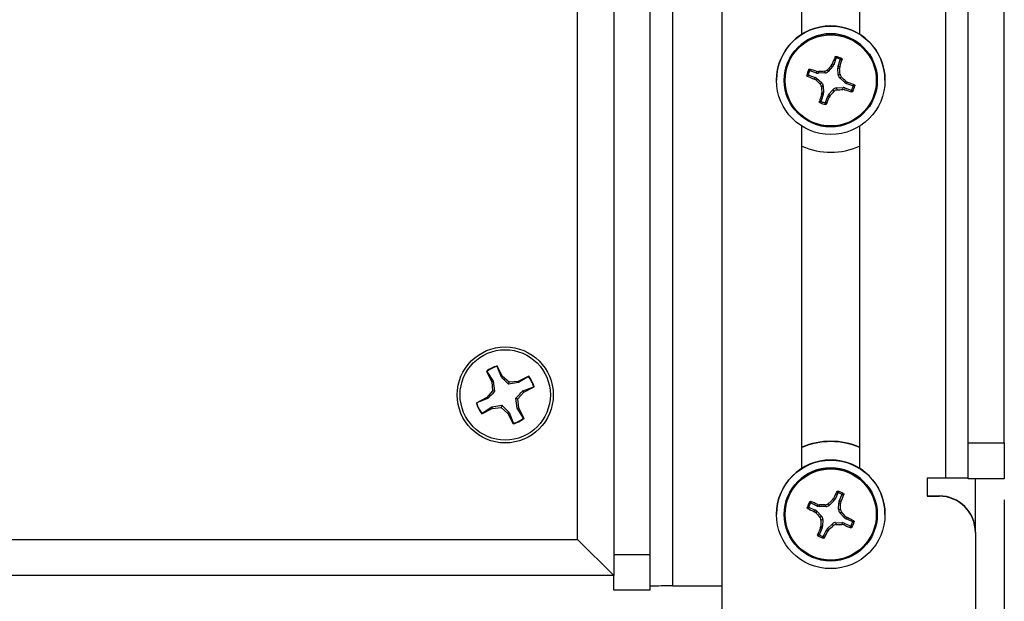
# Model space of a CAD drawing. Header units: inches. Extents: x 0.3 to 33.8, y 0.2 to 21.7.
# Tile 20 of 209: x 10.964 to 11.645, y 4.106 to 4.508. Entities that reach past the tile are written whole.
import ezdxf

# ---------------------------------------------------------------- set-up
doc = ezdxf.new("R2010")
doc.units = ezdxf.units.IN
doc.header["$MEASUREMENT"] = 0
doc.layers.add('BORDERS', color=7, linetype='Continuous')
doc.styles.add('SLDTEXTSTYLE0', font='TXT', dxfattribs={"width": 0.75})
doc.dimstyles.new('SLDDIMSTYLE0', dxfattribs={"dimtxt": 0.137795, "dimasz": 0.14, "dimexe": 0, "dimexo": 0.0625, "dimgap": 0.034449, "dimtad": 1, "dimdec": 3, "dimlfac": 5, "dimrnd": 1e-09, "dimzin": 12, "dimdsep": 46, "dimtxsty": 'SLDTEXTSTYLE0', "dimblk1": 'CLOSED', "dimblk2": 'CLOSED', "dimsah": 1, "dimcen": 0.09, "dimadec": 0, "dimazin": 3, "dimtfac": 1, "dimtdec": 3, "dimtofl": 0, "dimtmove": 0, "dimatfit": 3, "dimldrblk": 'CLOSED', "dimfxl": 0, "dimfrac": 2, "dimtolj": 1, "dimtzin": 12, "dimarcsym": 0})

# ---------------------------------------------------------------- blocks, each defined once
blk = doc.blocks.new('_Closed')
at = {"color": 0, "linetype": 'ByBlock', "lineweight": -2}
for p, q in [((-1, 0.166667), (0, 0)), ((-1, 0.166667), (-1, -0.166667)), ((0, 0), (-1, -0.166667)), ((0, 0), (-1, 0))]:
    blk.add_line(p, q, dxfattribs=at)
blk = doc.blocks.new('_D_5')
at = {"layer": 'BORDERS'}
for p, q in [((7.27959, 4.50107), (7.27959, 2.98882)), ((11.64459, 4.17608), (11.64459, 2.98882)), ((9.44465, 3.45311), (9.40267, 3.45311)), ((9.40267, 3.45311), (9.40267, 3.23436)), ((9.7501, 3.45311), (9.79208, 3.45311)), ((9.79208, 3.45311), (9.79208, 3.23436)), ((9.40267, 3.23436), (9.44465, 3.23436)), ((9.79208, 3.23436), (9.7501, 3.23436)), ((7.27959, 3.02819), (11.64459, 3.02819))]:
    blk.add_line(p, q, dxfattribs=at)
at = {"layer": 'BORDERS', "xscale": 0.14, "yscale": 0.14, "rotation": 180.0000000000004}
blk.add_blockref('_Closed', (7.27959, 3.02819, 0.53271), dxfattribs=at)
at = {"layer": 'BORDERS', "xscale": 0.14, "yscale": 0.14}
blk.add_blockref('_Closed', (11.64459, 3.02819, 0.53271), dxfattribs=at)
at = {"layer": 'BORDERS', "char_height": 0.137795, "attachment_point": 1, "style": 'SLDTEXTSTYLE0'}
for s, insert in [('554', (9.44465, 3.41198)), ('21.825', (9.31738, 3.20582))]:
    blk.add_mtext(s, dxfattribs=dict(at, insert=insert))
blk = doc.blocks.new('_D_7')
at = {"layer": 'BORDERS'}
for p, q in [((7.54959, 4.08449), (7.54959, 3.60533)), ((11.37459, 4.08449), (11.37459, 3.60533)), ((9.44465, 4.06962), (9.40267, 4.06962)), ((9.40267, 4.06962), (9.40267, 3.85087)), ((9.7501, 4.06962), (9.79208, 4.06962)), ((9.79208, 4.06962), (9.79208, 3.85087)), ((9.40267, 3.85087), (9.44465, 3.85087)), ((9.79208, 3.85087), (9.7501, 3.85087)), ((7.54959, 3.6447), (11.37459, 3.6447))]:
    blk.add_line(p, q, dxfattribs=at)
at = {"layer": 'BORDERS', "xscale": 0.14, "yscale": 0.14, "rotation": 180.0000000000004}
blk.add_blockref('_Closed', (7.54959, 3.6447, 0.53271), dxfattribs=at)
at = {"layer": 'BORDERS', "xscale": 0.14, "yscale": 0.14}
blk.add_blockref('_Closed', (11.37459, 3.6447, 0.53271), dxfattribs=at)
at = {"layer": 'BORDERS', "char_height": 0.137795, "attachment_point": 1, "style": 'SLDTEXTSTYLE0'}
for s, insert in [('486', (9.44465, 4.02849)), ('19.125', (9.31738, 3.82233))]:
    blk.add_mtext(s, dxfattribs=dict(at, insert=insert))

msp = doc.modelspace()

# ---------------------------------------------------------------- linework, layer by layer
at = {"color": 7, "linetype": 'Continuous', "lineweight": 25}
for p, q in [((11.37459, 6.22377), (11.37459, 4.12386)), ((11.34959, 4.14863), (11.34959, 6.19854)), ((11.39959, 5.93832), (11.39959, 4.1384)), ((11.60384, 5.84107), (11.60384, 4.19114)), ((11.44959, 4.08189), (11.44959, 5.81607)), ((11.61959, 4.21545), (11.61959, 5.81538)), ((11.64459, 4.21545), (11.64459, 5.81538)), ((11.50469, 4.49791), (11.50469, 5.00925)), ((11.54449, 5.00925), (11.54449, 4.49791)), ((11.41534, 4.1166), (11.41534, 4.5159)), ((11.52822, 4.48114), (11.52668, 4.47676)), ((11.52969, 4.4757), (11.53123, 4.48008)), ((11.51485, 4.47107), (11.51047, 4.47261)), ((11.51485, 4.47107), (11.51502, 4.47216)), ((11.51502, 4.47216), (11.51623, 4.47202)), ((11.51623, 4.47202), (11.51605, 4.4709)), ((11.52077, 4.47116), (11.52017, 4.4723)), ((11.52232, 4.47333), (11.52292, 4.47219)), ((11.52606, 4.47571), (11.52292, 4.47219)), ((11.525, 4.47624), (11.52564, 4.47727)), ((11.52606, 4.47571), (11.525, 4.47624)), ((11.52564, 4.47727), (11.52668, 4.47676)), ((11.52978, 4.46978), (11.52952, 4.4745)), ((11.53075, 4.47422), (11.52952, 4.4745)), ((11.52969, 4.4757), (11.53089, 4.47543)), ((11.53089, 4.47543), (11.53075, 4.47422)), ((11.48709, 4.46613), (11.48709, 4.46606)), ((11.49239, 4.46603), (11.49239, 4.466)), ((11.50941, 4.4696), (11.51379, 4.46806)), ((11.51318, 4.46692), (11.51379, 4.46806)), ((11.51421, 4.46627), (11.51318, 4.46692)), ((11.51484, 4.46744), (11.51421, 4.46627)), ((11.51484, 4.46744), (11.51836, 4.46429)), ((11.52077, 4.47116), (11.51605, 4.4709)), ((11.52978, 4.46978), (11.53103, 4.47027)), ((11.53206, 4.46813), (11.53082, 4.46764)), ((11.53433, 4.46449), (11.53082, 4.46764)), ((11.53433, 4.46449), (11.53497, 4.46545)), ((11.53497, 4.46545), (11.53599, 4.46481)), ((11.55679, 4.466), (11.55679, 4.46603)), ((11.56209, 4.46606), (11.56209, 4.46613)), ((11.51711, 4.46358), (11.51836, 4.46429)), ((11.51939, 4.46215), (11.51814, 4.46144)), ((11.51939, 4.46215), (11.51965, 4.45743)), ((11.52311, 4.45622), (11.52626, 4.45974)), ((11.52686, 4.45838), (11.52626, 4.45974)), ((11.52841, 4.46077), (11.53312, 4.46103)), ((11.52841, 4.46077), (11.52901, 4.45941)), ((11.53295, 4.4597), (11.53312, 4.46103)), ((11.53415, 4.45956), (11.53295, 4.4597)), ((11.53432, 4.46086), (11.53415, 4.45956)), ((11.53432, 4.46086), (11.5387, 4.45932)), ((11.53599, 4.46481), (11.53538, 4.46387)), ((11.53976, 4.46233), (11.53538, 4.46387)), ((11.51948, 4.45623), (11.51794, 4.45185)), ((11.51828, 4.4563), (11.51842, 4.4575)), ((11.51948, 4.45623), (11.51828, 4.4563)), ((11.51842, 4.4575), (11.51965, 4.45743)), ((11.52096, 4.45079), (11.52249, 4.45517)), ((11.52353, 4.45446), (11.52249, 4.45517)), ((11.52311, 4.45622), (11.52418, 4.45548)), ((11.52418, 4.45548), (11.52353, 4.45446)), ((11.50469, 4.19792), (11.50469, 4.43427)), ((11.54449, 4.43427), (11.54449, 4.19792)), ((11.29769, 4.26146), (11.29398, 4.26868)), ((11.29398, 4.26837), (11.29398, 4.26868)), ((11.29692, 4.26095), (11.29398, 4.26837)), ((11.28658, 4.26488), (11.29028, 4.25766)), ((11.28685, 4.26471), (11.28658, 4.26488)), ((11.28685, 4.26471), (11.29122, 4.25803)), ((11.29692, 4.26095), (11.29769, 4.26146)), ((11.30242, 4.25744), (11.29769, 4.26146)), ((11.31582, 4.26165), (11.3086, 4.25795)), ((11.31564, 4.2614), (11.30887, 4.25711)), ((11.31564, 4.2614), (11.31582, 4.26165)), ((11.29122, 4.25803), (11.29028, 4.25766)), ((11.29028, 4.25766), (11.29079, 4.25148)), ((11.29122, 4.25803), (11.29228, 4.25115)), ((11.30194, 4.25611), (11.30242, 4.25744)), ((11.30887, 4.25711), (11.30194, 4.25611)), ((11.3086, 4.25795), (11.30242, 4.25744)), ((11.30887, 4.25711), (11.3086, 4.25795)), ((11.3118, 4.25141), (11.3193, 4.25427)), ((11.3124, 4.25055), (11.31962, 4.25425)), ((11.3193, 4.25427), (11.31962, 4.25425)), ((11.29079, 4.25148), (11.28677, 4.24674)), ((11.29228, 4.25115), (11.29079, 4.25148)), ((11.30839, 4.24582), (11.3124, 4.25055)), ((11.3118, 4.25141), (11.3124, 4.25055)), ((11.28677, 4.24674), (11.27956, 4.24304)), ((11.27988, 4.24305), (11.27956, 4.24304)), ((11.28738, 4.24608), (11.27988, 4.24305)), ((11.28354, 4.23592), (11.2903, 4.24038)), ((11.28738, 4.24608), (11.28677, 4.24674)), ((11.2903, 4.24038), (11.29724, 4.24149)), ((11.2903, 4.24038), (11.29057, 4.23934)), ((11.29724, 4.24149), (11.29676, 4.23985)), ((11.3069, 4.24645), (11.30839, 4.24582)), ((11.30795, 4.23946), (11.3069, 4.24645)), ((11.30889, 4.23963), (11.30839, 4.24582)), ((11.28336, 4.23564), (11.29057, 4.23934)), ((11.28354, 4.23592), (11.28336, 4.23564)), ((11.29057, 4.23934), (11.29676, 4.23985)), ((11.29676, 4.23985), (11.30149, 4.23583)), ((11.30225, 4.23654), (11.30149, 4.23583)), ((11.30149, 4.23583), (11.30519, 4.22862)), ((11.30225, 4.23654), (11.3052, 4.22896)), ((11.30795, 4.23946), (11.30889, 4.23963)), ((11.31233, 4.23261), (11.30795, 4.23946)), ((11.31259, 4.23242), (11.30889, 4.23963)), ((11.3052, 4.22896), (11.30519, 4.22862)), ((11.31233, 4.23261), (11.31259, 4.23242)), ((11.61959, 4.21545), (11.64459, 4.21545)), ((11.61959, 4.19068), (11.61959, 4.21545)), ((11.64459, 4.21545), (11.64459, 4.19068)), ((11.60384, 4.19114), (11.59134, 4.19114)), ((11.59134, 4.19114), (11.59134, 4.17864)), ((11.64459, 4.19068), (11.61959, 4.19068)), ((11.62459, 4.15387), (11.62459, 4.19068)), ((11.52946, 4.1808), (11.52757, 4.17656)), ((11.53048, 4.17526), (11.53238, 4.1795)), ((11.51531, 4.17187), (11.51107, 4.17377)), ((11.51531, 4.17187), (11.51558, 4.17295)), ((11.51558, 4.17295), (11.51677, 4.17271)), ((11.51677, 4.17271), (11.51649, 4.1716)), ((11.52121, 4.17147), (11.52072, 4.17266)), ((11.52294, 4.17351), (11.52344, 4.17232)), ((11.52687, 4.17557), (11.52344, 4.17232)), ((11.52585, 4.17618), (11.52658, 4.17715)), ((11.52687, 4.17557), (11.52585, 4.17618)), ((11.52658, 4.17715), (11.52757, 4.17656)), ((11.53008, 4.16935), (11.53021, 4.17407)), ((11.53142, 4.17369), (11.53021, 4.17407)), ((11.53048, 4.17526), (11.53166, 4.17489)), ((11.53166, 4.17489), (11.53142, 4.17369)), ((11.59134, 4.17887), (11.59959, 4.17887)), ((11.59134, 4.17864), (11.59959, 4.17864)), ((11.59959, 4.17864), (11.59959, 4.17887)), ((11.48709, 4.16614), (11.48709, 4.16607)), ((11.49239, 4.16604), (11.49239, 4.16602)), ((11.50977, 4.17085), (11.51401, 4.16896)), ((11.51331, 4.16787), (11.51401, 4.16896)), ((11.51428, 4.16714), (11.51331, 4.16787)), ((11.515, 4.16826), (11.51428, 4.16714)), ((11.515, 4.16826), (11.51824, 4.16483)), ((11.52121, 4.17147), (11.51649, 4.1716)), ((11.53008, 4.16935), (11.53138, 4.16974)), ((11.53223, 4.16751), (11.53093, 4.16713)), ((11.53418, 4.1637), (11.53093, 4.16713)), ((11.55679, 4.16602), (11.55679, 4.16604)), ((11.56209, 4.16607), (11.56209, 4.16614)), ((11.51695, 4.16422), (11.51824, 4.16483)), ((11.51909, 4.1626), (11.5178, 4.162)), ((11.51909, 4.1626), (11.51896, 4.15788)), ((11.52231, 4.15639), (11.52574, 4.15963)), ((11.52623, 4.15823), (11.52574, 4.15963)), ((11.52796, 4.16048), (11.52846, 4.15908)), ((11.52796, 4.16048), (11.53268, 4.16035)), ((11.53241, 4.15904), (11.53268, 4.16035)), ((11.5336, 4.1588), (11.53241, 4.15904)), ((11.53387, 4.16008), (11.5336, 4.1588)), ((11.53387, 4.16008), (11.53811, 4.15819)), ((11.53418, 4.1637), (11.5349, 4.16461)), ((11.5349, 4.16461), (11.53587, 4.16388)), ((11.53587, 4.16388), (11.53517, 4.163)), ((11.53941, 4.1611), (11.53517, 4.163)), ((11.51869, 4.1567), (11.5168, 4.15246)), ((11.51751, 4.15686), (11.51775, 4.15805)), ((11.51869, 4.1567), (11.51751, 4.15686)), ((11.51775, 4.15805), (11.51896, 4.15788)), ((11.51971, 4.15116), (11.52161, 4.1554)), ((11.52259, 4.15459), (11.52161, 4.1554)), ((11.52231, 4.15639), (11.52332, 4.15556)), ((11.52332, 4.15556), (11.52259, 4.15459)), ((11.62459, 4.15387), (11.62459, 4.15364)), ((11.62459, 4.15364), (11.62459, 4.08189)), ((7.57459, 4.14863), (11.34959, 4.14863)), ((11.37459, 4.12386), (11.34959, 4.14863)), ((11.37459, 4.1384), (11.39959, 4.1384)), ((11.39959, 4.1384), (11.39959, 4.11363)), ((11.37459, 4.12386), (7.54959, 4.12386)), ((11.37459, 4.11363), (11.37459, 4.12386)), ((11.39959, 4.11363), (11.37459, 4.11363)), ((11.41534, 4.1166), (11.44959, 4.1166))]:
    msp.add_line(p, q, dxfattribs=at)
for centre, radius in [((11.52459, 4.46606), 0.0375), ((11.52459, 4.46601), 0.0322), ((11.52459, 4.46599), 0.03151), ((11.29959, 4.24863), 0.0332), ((11.29959, 4.24865), 0.0312), ((11.52459, 4.16607), 0.0375), ((11.52459, 4.16602), 0.0322), ((11.52459, 4.166), 0.03151)]:
    msp.add_circle(centre, radius, dxfattribs=at)
for centre, radius, start, end in [((11.52459, 4.46613), 0.0375, 0.00189, 179.99811), ((11.52459, 4.46603), 0.0322, 0.00178, 179.99822), ((11.83446, 4.35878), 0.33077, 158.08767, 159.00834), ((11.52459, 4.46588), 0.01699, 63.39492, 77.94539), ((11.52459, 4.46596), 0.01603, 66.50873, 74.83158), ((11.23314, 4.56972), 0.31232, 342.42744, 343.40258), ((11.52459, 4.46588), 0.01699, 153.39295, 167.94437), ((11.52459, 4.46597), 0.01603, 156.50696, 164.83035), ((11.40894, 4.14093), 0.34781, 72.24156, 73.1153), ((11.5465, 4.06762), 0.40553, 93.7235, 94.28152), ((11.81355, 4.20737), 0.3944, 137.02236, 137.59677), ((11.15815, 4.44568), 0.37369, 3.7732, 4.37965), ((11.61986, 4.7422), 0.29523, 247.78805, 248.81767), ((11.75265, 4.72085), 0.3488, 226.87512, 227.52456), ((11.26576, 4.17646), 0.39495, 47.03024, 47.60273), ((11.8844, 4.48563), 0.36705, 183.77988, 184.39559), ((11.26945, 4.69403), 0.34899, 316.87785, 317.52568), ((11.50624, 4.79953), 0.34089, 273.82894, 274.49292), ((11.62222, 4.73931), 0.29329, 252.52559, 253.55974), ((11.41271, 4.14203), 0.34552, 68.21865, 69.09625), ((11.52459, 4.46597), 0.01603, 336.50696, 344.83035), ((11.52459, 4.46588), 0.01699, 333.39295, 347.94437), ((11.82758, 4.35781), 0.3246, 162.33651, 163.26883), ((11.23758, 4.56478), 0.3065, 337.91444, 338.90189), ((11.52459, 4.46588), 0.01699, 243.39492, 257.94539), ((11.52459, 4.46597), 0.01603, 246.50873, 254.83158), ((11.52459, 4.46636), 0.05, 246.5477, 293.4523), ((11.29959, 4.24865), 0.0208, 105.63422, 128.70759), ((11.29959, 4.24866), 0.02049, 105.89503, 128.44678), ((11.29959, 4.24866), 0.02049, 15.89643, 38.44928), ((11.29959, 4.24865), 0.0208, 15.63561, 38.71009), ((11.29959, 4.24865), 0.0208, 195.63561, 218.71009), ((11.29959, 4.24866), 0.02049, 195.89643, 218.44928), ((11.29959, 4.24865), 0.0208, 285.63422, 308.70759), ((11.29959, 4.24866), 0.02049, 285.89503, 308.44678), ((11.52459, 4.16659), 0.05, 66.5477, 113.4523), ((11.52459, 4.16636), 0.05, 66.5477, 113.4523), ((11.52459, 4.16614), 0.0375, 0.00189, 179.99811), ((11.52459, 4.16604), 0.0322, 0.00179, 179.99821), ((11.60778, 3.76064), 0.43052, 88.42788, 90.52392), ((11.82653, 4.0326), 0.33296, 153.35455, 154.26906), ((11.52459, 4.16589), 0.01699, 58.64455, 73.1951), ((11.52459, 4.16598), 0.01603, 61.75838, 70.08127), ((11.24467, 4.29266), 0.31022, 337.6884, 338.67006), ((11.52459, 4.16589), 0.01699, 148.64236, 163.19372), ((11.52459, 4.16598), 0.01603, 151.75636, 160.07972), ((11.38273, 3.85231), 0.34707, 67.49551, 68.37135), ((11.51345, 3.767), 0.40572, 88.97313, 89.53096), ((11.79258, 3.88282), 0.39649, 132.27807, 132.84941), ((11.16043, 4.17604), 0.371, 359.0269, 359.63774), ((11.59959, 4.15387), 0.025, 0.0012, 90.0012), ((11.59959, 4.15364), 0.025, 0.0012, 90.0012), ((11.64281, 4.43424), 0.29618, 243.04567, 244.07223), ((11.77425, 4.40229), 0.35054, 222.13089, 222.77717), ((11.2443, 3.90042), 0.39273, 42.27352, 42.84918), ((11.88745, 4.1557), 0.3697, 179.02482, 179.63612), ((11.53394, 4.49977), 0.34074, 269.07877, 269.74296), ((11.64474, 4.43075), 0.29378, 247.77103, 248.80318), ((11.3868, 3.85357), 0.34425, 63.46044, 64.34105), ((11.52459, 4.16598), 0.01603, 331.75636, 340.07972), ((11.52459, 4.16589), 0.01699, 328.64236, 343.19372), ((11.81973, 4.03214), 0.32694, 157.57426, 158.49996), ((11.52459, 4.16598), 0.01603, 241.75838, 250.08127), ((11.24848, 4.28746), 0.30462, 333.14625, 334.13991), ((11.29033, 4.41322), 0.34738, 312.1212, 312.77209), ((11.52459, 4.1659), 0.01699, 238.64455, 253.1951), ((11.4114, 3.6861), 0.43052, 89.47608, 91.57212)]:
    msp.add_arc(centre, radius, start, end, dxfattribs=at)
for centre, major_axis, ratio, start_param, end_param in [((11.52058, 4.4743), (-0.00137, 0.00284), 0.993617, 2.748611, 3.529473), ((11.52371, 4.47781), (0.00272, -0.00159), 0.994287, 6.084727, 6.475247), ((11.53267, 4.47467), (0.00312, -0.00044), 0.994267, 2.94532, 3.33584), ((11.51275, 4.46509), (0.00161, 0.0027), 0.994327, 6.091146, 6.481666), ((11.51589, 4.47404), (0.00045, 0.00312), 0.994347, 2.94736, 3.33788), ((11.53293, 4.46997), (0.00284, 0.00136), 0.993565, 2.753692, 3.534554), ((11.51625, 4.46196), (0.00284, 0.00136), 0.993565, 5.895285, 6.676147), ((11.5286, 4.45763), (-0.00137, 0.00284), 0.993617, 5.890203, 6.671065), ((11.53329, 4.45789), (0.00045, 0.00312), 0.994347, 6.088952, 6.479472), ((11.53643, 4.46684), (0.00161, 0.0027), 0.994327, 2.949554, 3.340074), ((11.51651, 4.45727), (0.00312, -0.00044), 0.994267, 6.086913, 6.477433), ((11.52546, 4.45413), (0.00272, -0.00159), 0.994287, 2.943134, 3.333654), ((11.52128, 4.17462), (-0.00113, 0.00294), 0.993622, 2.748981, 3.529843), ((11.5247, 4.17785), (0.00257, -0.00181), 0.994293, 6.084476, 6.474996), ((11.53336, 4.17398), (0.00307, -0.00069), 0.994269, 2.944756, 3.335276), ((11.51272, 4.16609), (0.00183, 0.00256), 0.994321, 6.091391, 6.481911), ((11.51659, 4.17475), (0.0007, 0.00307), 0.994344, 2.94793, 3.33845), ((11.53323, 4.16928), (0.00294, 0.00112), 0.99356, 2.753321, 3.534184), ((11.51595, 4.16267), (0.00294, 0.00112), 0.99356, 5.894914, 6.675776), ((11.52789, 4.15734), (-0.00113, 0.00294), 0.993622, 5.890573, 6.671435), ((11.53259, 4.15721), (0.0007, 0.00307), 0.994344, 6.089523, 6.480043), ((11.53646, 4.16587), (0.00183, 0.00256), 0.994321, 2.949799, 3.340319), ((11.51582, 4.15798), (0.00307, -0.00069), 0.994269, 6.086349, 6.476869), ((11.52448, 4.15411), (0.00257, -0.00181), 0.994293, 2.942884, 3.333404)]:
    msp.add_ellipse(centre, major_axis=major_axis, ratio=ratio, start_param=start_param, end_param=end_param, dxfattribs=at)
for points, knots in [([(11.52759, 4.48222), (11.52761, 4.48226), (11.52766, 4.48236), (11.5278, 4.48246), (11.52796, 4.48252), (11.52808, 4.4825), (11.52814, 4.4825)], [0, 0, 0, 0, 0.252692, 0.505517, 0.753442, 1, 1, 1, 1]), ([(11.52822, 4.48114), (11.52812, 4.48132), (11.52791, 4.48168), (11.52769, 4.48204), (11.52759, 4.48222)], [0, 0, 0, 0, 0.494647, 1, 1, 1, 1]), ([(11.52814, 4.4825), (11.52824, 4.48232), (11.52846, 4.48198), (11.52867, 4.48162), (11.52878, 4.48143)], [0, 0, 0, 0, 0.495848, 1, 1, 1, 1]), ([(11.52878, 4.48143), (11.52873, 4.48144), (11.52863, 4.48146), (11.52847, 4.48142), (11.52834, 4.48133), (11.52826, 4.48123), (11.52823, 4.48116), (11.52822, 4.48114)], [0, 0, 0, 0, 0.22555, 0.451153, 0.675582, 0.89964, 1, 1, 1, 1]), ([(11.53098, 4.48066), (11.53118, 4.48074), (11.53159, 4.48088), (11.532, 4.48101), (11.5322, 4.48107)], [0, 0, 0, 0, 0.504152, 1, 1, 1, 1]), ([(11.53123, 4.48008), (11.53124, 4.48013), (11.53127, 4.48024), (11.53124, 4.48039), (11.53116, 4.48053), (11.53107, 4.48062), (11.531, 4.48065), (11.53098, 4.48066)], [0, 0, 0, 0, 0.22555, 0.451153, 0.675581, 0.89964, 1, 1, 1, 1]), ([(11.53245, 4.48051), (11.53225, 4.48044), (11.53184, 4.4803), (11.53143, 4.48016), (11.53123, 4.48008)], [0, 0, 0, 0, 0.505353, 1, 1, 1, 1]), ([(11.5322, 4.48107), (11.53224, 4.48105), (11.53233, 4.48099), (11.53242, 4.48086), (11.53247, 4.48071), (11.53247, 4.48059), (11.53246, 4.48052), (11.53245, 4.48051)], [0, 0, 0, 0, 0.22437, 0.448414, 0.680903, 0.925575, 1, 1, 1, 1]), ([(11.5094, 4.47349), (11.50942, 4.47354), (11.50948, 4.47362), (11.50961, 4.47372), (11.50976, 4.47377), (11.50988, 4.47377), (11.50994, 4.47375), (11.50996, 4.47374)], [0, 0, 0, 0, 0.22437, 0.448414, 0.680903, 0.925575, 1, 1, 1, 1]), ([(11.50989, 4.47235), (11.5098, 4.47255), (11.50963, 4.47293), (11.50947, 4.4733), (11.5094, 4.47349)], [0, 0, 0, 0, 0.504152, 1, 1, 1, 1]), ([(11.51047, 4.47261), (11.51042, 4.47262), (11.51032, 4.47265), (11.51016, 4.47262), (11.51002, 4.47254), (11.50993, 4.47244), (11.5099, 4.47238), (11.50989, 4.47235)], [0, 0, 0, 0, 0.22555, 0.451153, 0.675581, 0.89964, 1, 1, 1, 1]), ([(11.50996, 4.47374), (11.51004, 4.47355), (11.51021, 4.47318), (11.51038, 4.4728), (11.51047, 4.47261)], [0, 0, 0, 0, 0.505353, 1, 1, 1, 1]), ([(11.52017, 4.4723), (11.52051, 4.47235), (11.5212, 4.47247), (11.52191, 4.47292), (11.52223, 4.47325), (11.52232, 4.47333)], [0, 0, 0, 0, 0.427159, 0.854349, 1, 1, 1, 1]), ([(11.50825, 4.46888), (11.5082, 4.4689), (11.50811, 4.46896), (11.50801, 4.46909), (11.50795, 4.46926), (11.50796, 4.46937), (11.50797, 4.46943)], [0, 0, 0, 0, 0.252692, 0.505517, 0.753442, 1, 1, 1, 1]), ([(11.50797, 4.46943), (11.50816, 4.46955), (11.50853, 4.4698), (11.50892, 4.47004), (11.50912, 4.47016)], [0, 0, 0, 0, 0.495845, 1, 1, 1, 1]), ([(11.50941, 4.4696), (11.50922, 4.46948), (11.50883, 4.46924), (11.50844, 4.469), (11.50825, 4.46888)], [0, 0, 0, 0, 0.49465, 1, 1, 1, 1]), ([(11.50912, 4.47016), (11.50911, 4.47011), (11.50909, 4.47), (11.50913, 4.46985), (11.50922, 4.46971), (11.50932, 4.46963), (11.50939, 4.46961), (11.50941, 4.4696)], [0, 0, 0, 0, 0.22555, 0.451153, 0.675582, 0.89964, 1, 1, 1, 1]), ([(11.53103, 4.47027), (11.53109, 4.46993), (11.5312, 4.46924), (11.53165, 4.46853), (11.53198, 4.46821), (11.53206, 4.46813)], [0, 0, 0, 0, 0.4271588, 0.8543492, 1, 1, 1, 1]), ([(11.51814, 4.46144), (11.51809, 4.46178), (11.51797, 4.46247), (11.51752, 4.46318), (11.51719, 4.4635), (11.51711, 4.46358)], [0, 0, 0, 0, 0.427159, 0.854349, 1, 1, 1, 1]), ([(11.52901, 4.45941), (11.52866, 4.45935), (11.52797, 4.45924), (11.52727, 4.45879), (11.52694, 4.45846), (11.52686, 4.45838)], [0, 0, 0, 0, 0.427159, 0.854349, 1, 1, 1, 1]), ([(11.5387, 4.45932), (11.53876, 4.45931), (11.53886, 4.45928), (11.53902, 4.45931), (11.53916, 4.45939), (11.53924, 4.45949), (11.53928, 4.45956), (11.53929, 4.45958)], [0, 0, 0, 0, 0.22555, 0.451153, 0.675581, 0.89964, 1, 1, 1, 1]), ([(11.53922, 4.45802), (11.53913, 4.45824), (11.53897, 4.45867), (11.53879, 4.45911), (11.5387, 4.45932)], [0, 0, 0, 0, 0.505353, 1, 1, 1, 1]), ([(11.53978, 4.45827), (11.53975, 4.45823), (11.5397, 4.45814), (11.53957, 4.45805), (11.53942, 4.458), (11.5393, 4.458), (11.53923, 4.45801), (11.53922, 4.45802)], [0, 0, 0, 0, 0.22437, 0.448414, 0.680903, 0.925575, 1, 1, 1, 1]), ([(11.53929, 4.45958), (11.53937, 4.45936), (11.53954, 4.45892), (11.5397, 4.45849), (11.53978, 4.45827)], [0, 0, 0, 0, 0.504152, 1, 1, 1, 1]), ([(11.53976, 4.46233), (11.53996, 4.46242), (11.54035, 4.4626), (11.54073, 4.46279), (11.54092, 4.46288)], [0, 0, 0, 0, 0.494647, 1, 1, 1, 1]), ([(11.54006, 4.46177), (11.54007, 4.46182), (11.54008, 4.46193), (11.54004, 4.46208), (11.53996, 4.46222), (11.53985, 4.4623), (11.53978, 4.46233), (11.53976, 4.46233)], [0, 0, 0, 0, 0.22555, 0.451153, 0.675582, 0.89964, 1, 1, 1, 1]), ([(11.5412, 4.46233), (11.54102, 4.46224), (11.54064, 4.46205), (11.54025, 4.46186), (11.54006, 4.46177)], [0, 0, 0, 0, 0.495848, 1, 1, 1, 1]), ([(11.54092, 4.46288), (11.54097, 4.46286), (11.54107, 4.46281), (11.54117, 4.46267), (11.54122, 4.46251), (11.54121, 4.46239), (11.5412, 4.46233)], [0, 0, 0, 0, 0.252692, 0.505517, 0.753442, 1, 1, 1, 1]), ([(11.51672, 4.45125), (11.51693, 4.45135), (11.51733, 4.45154), (11.51774, 4.45175), (11.51794, 4.45185)], [0, 0, 0, 0, 0.505353, 1, 1, 1, 1]), ([(11.51794, 4.45185), (11.51793, 4.4518), (11.51791, 4.45169), (11.51794, 4.45154), (11.51801, 4.4514), (11.51811, 4.45131), (11.51818, 4.45128), (11.5182, 4.45127)], [0, 0, 0, 0, 0.22555, 0.451153, 0.675581, 0.89964, 1, 1, 1, 1]), ([(11.51698, 4.45069), (11.51693, 4.45072), (11.51684, 4.45077), (11.51675, 4.4509), (11.5167, 4.45105), (11.5167, 4.45117), (11.51672, 4.45124), (11.51672, 4.45125)], [0, 0, 0, 0, 0.22437, 0.448414, 0.680903, 0.925575, 1, 1, 1, 1]), ([(11.5182, 4.45127), (11.51799, 4.45117), (11.51758, 4.45097), (11.51718, 4.45078), (11.51698, 4.45069)], [0, 0, 0, 0, 0.504152, 1, 1, 1, 1]), ([(11.52039, 4.4505), (11.52045, 4.45049), (11.52055, 4.45047), (11.52071, 4.45051), (11.52084, 4.4506), (11.52092, 4.4507), (11.52095, 4.45077), (11.52096, 4.45079)], [0, 0, 0, 0, 0.2255497, 0.4511533, 0.6755815, 0.8996403, 1, 1, 1, 1]), ([(11.52104, 4.44927), (11.52093, 4.44947), (11.52071, 4.44987), (11.5205, 4.45029), (11.52039, 4.4505)], [0, 0, 0, 0, 0.495845, 1, 1, 1, 1]), ([(11.52096, 4.45079), (11.52106, 4.45058), (11.52127, 4.45016), (11.52148, 4.44975), (11.52159, 4.44954)], [0, 0, 0, 0, 0.49465, 1, 1, 1, 1]), ([(11.52159, 4.44954), (11.52156, 4.4495), (11.52151, 4.4494), (11.52138, 4.4493), (11.52121, 4.44925), (11.5211, 4.44926), (11.52104, 4.44927)], [0, 0, 0, 0, 0.252692, 0.505517, 0.753442, 1, 1, 1, 1]), ([(11.30194, 4.25611), (11.30067, 4.25731), (11.29887, 4.25901), (11.29736, 4.26051), (11.29692, 4.26095)], [0, 0, 0, 0, 0.705549, 1, 1, 1, 1]), ([(11.29228, 4.25115), (11.29106, 4.24987), (11.28935, 4.24806), (11.28783, 4.24653), (11.28738, 4.24608)], [0, 0, 0, 0, 0.705549, 1, 1, 1, 1]), ([(11.3069, 4.24645), (11.30811, 4.2477), (11.30983, 4.24949), (11.31135, 4.25098), (11.3118, 4.25141)], [0, 0, 0, 0, 0.705549, 1, 1, 1, 1]), ([(11.29724, 4.24149), (11.2985, 4.24026), (11.3003, 4.23853), (11.30181, 4.23699), (11.30225, 4.23654)], [0, 0, 0, 0, 0.705549, 1, 1, 1, 1]), ([(11.52893, 4.18192), (11.52896, 4.18197), (11.52902, 4.18206), (11.52916, 4.18215), (11.52933, 4.18219), (11.52944, 4.18217), (11.5295, 4.18216)], [0, 0, 0, 0, 0.252692, 0.505517, 0.753442, 1, 1, 1, 1]), ([(11.52946, 4.1808), (11.52938, 4.18099), (11.5292, 4.18137), (11.52902, 4.18174), (11.52893, 4.18192)], [0, 0, 0, 0, 0.494647, 1, 1, 1, 1]), ([(11.53005, 4.18105), (11.53, 4.18106), (11.52989, 4.18109), (11.52974, 4.18106), (11.5296, 4.18098), (11.52951, 4.18089), (11.52947, 4.18082), (11.52946, 4.1808)], [0, 0, 0, 0, 0.22555, 0.451153, 0.675582, 0.89964, 1, 1, 1, 1]), ([(11.5295, 4.18216), (11.52959, 4.18198), (11.52978, 4.18161), (11.52996, 4.18124), (11.53005, 4.18105)], [0, 0, 0, 0, 0.495848, 1, 1, 1, 1]), ([(11.53217, 4.1801), (11.53238, 4.18015), (11.53281, 4.18026), (11.53322, 4.18036), (11.53343, 4.1804)], [0, 0, 0, 0, 0.504152, 1, 1, 1, 1]), ([(11.53238, 4.1795), (11.53239, 4.17955), (11.53243, 4.17965), (11.53241, 4.17981), (11.53235, 4.17995), (11.53226, 4.18005), (11.53219, 4.18009), (11.53217, 4.1801)], [0, 0, 0, 0, 0.22555, 0.451153, 0.675581, 0.89964, 1, 1, 1, 1]), ([(11.53364, 4.17982), (11.53343, 4.17977), (11.53301, 4.17967), (11.53259, 4.17955), (11.53238, 4.1795)], [0, 0, 0, 0, 0.5053527, 1, 1, 1, 1]), ([(11.53343, 4.1804), (11.53347, 4.18037), (11.53356, 4.18031), (11.53364, 4.18017), (11.53367, 4.18002), (11.53366, 4.1799), (11.53364, 4.17983), (11.53364, 4.17982)], [0, 0, 0, 0, 0.22437, 0.448414, 0.680903, 0.925575, 1, 1, 1, 1]), ([(11.51008, 4.17474), (11.51011, 4.17478), (11.51017, 4.17486), (11.51031, 4.17494), (11.51046, 4.17498), (11.51058, 4.17497), (11.51064, 4.17495), (11.51066, 4.17494)], [0, 0, 0, 0, 0.22437, 0.448414, 0.680903, 0.925575, 1, 1, 1, 1]), ([(11.51047, 4.17356), (11.5104, 4.17376), (11.51026, 4.17415), (11.51014, 4.17454), (11.51008, 4.17474)], [0, 0, 0, 0, 0.504152, 1, 1, 1, 1]), ([(11.51107, 4.17377), (11.51102, 4.17378), (11.51092, 4.17382), (11.51076, 4.1738), (11.51061, 4.17374), (11.51052, 4.17365), (11.51048, 4.17358), (11.51047, 4.17356)], [0, 0, 0, 0, 0.22555, 0.451153, 0.675581, 0.89964, 1, 1, 1, 1]), ([(11.51066, 4.17494), (11.51073, 4.17474), (11.51086, 4.17436), (11.511, 4.17396), (11.51107, 4.17377)], [0, 0, 0, 0, 0.505353, 1, 1, 1, 1]), ([(11.52072, 4.17266), (11.52106, 4.17268), (11.52176, 4.17274), (11.5225, 4.17313), (11.52285, 4.17343), (11.52294, 4.17351)], [0, 0, 0, 0, 0.4271588, 0.8543492, 1, 1, 1, 1]), ([(11.50856, 4.17023), (11.50851, 4.17026), (11.50842, 4.17032), (11.50833, 4.17047), (11.50829, 4.17064), (11.50831, 4.17075), (11.50832, 4.17081)], [0, 0, 0, 0, 0.252692, 0.505517, 0.753442, 1, 1, 1, 1]), ([(11.50832, 4.17081), (11.50852, 4.17091), (11.50891, 4.17112), (11.50931, 4.17133), (11.50952, 4.17144)], [0, 0, 0, 0, 0.495848, 1, 1, 1, 1]), ([(11.50977, 4.17085), (11.50956, 4.17075), (11.50915, 4.17055), (11.50876, 4.17034), (11.50856, 4.17023)], [0, 0, 0, 0, 0.494647, 1, 1, 1, 1]), ([(11.50952, 4.17144), (11.50951, 4.17139), (11.50948, 4.17128), (11.50951, 4.17113), (11.50958, 4.17099), (11.50968, 4.1709), (11.50975, 4.17086), (11.50977, 4.17085)], [0, 0, 0, 0, 0.22555, 0.451153, 0.675582, 0.89964, 1, 1, 1, 1]), ([(11.53138, 4.16974), (11.5314, 4.16939), (11.53146, 4.16869), (11.53185, 4.16795), (11.53215, 4.1676), (11.53223, 4.16751)], [0, 0, 0, 0, 0.427159, 0.854349, 1, 1, 1, 1]), ([(11.5178, 4.162), (11.51777, 4.16234), (11.51772, 4.16304), (11.51733, 4.16378), (11.51702, 4.16413), (11.51695, 4.16422)], [0, 0, 0, 0, 0.427159, 0.854349, 1, 1, 1, 1]), ([(11.52846, 4.15908), (11.52811, 4.15905), (11.52742, 4.15899), (11.52667, 4.15861), (11.52632, 4.1583), (11.52623, 4.15823)], [0, 0, 0, 0, 0.4271588, 0.8543492, 1, 1, 1, 1]), ([(11.53941, 4.1611), (11.53961, 4.16118), (11.54002, 4.16132), (11.54042, 4.16147), (11.54062, 4.16155)], [0, 0, 0, 0, 0.49465, 1, 1, 1, 1]), ([(11.53966, 4.16052), (11.53967, 4.16057), (11.5397, 4.16067), (11.53967, 4.16083), (11.53959, 4.16097), (11.5395, 4.16106), (11.53943, 4.16109), (11.53941, 4.1611)], [0, 0, 0, 0, 0.22555, 0.451153, 0.675582, 0.89964, 1, 1, 1, 1]), ([(11.54085, 4.16098), (11.54066, 4.1609), (11.54027, 4.16075), (11.53986, 4.16059), (11.53966, 4.16052)], [0, 0, 0, 0, 0.495845, 1, 1, 1, 1]), ([(11.54062, 4.16155), (11.54066, 4.16152), (11.54076, 4.16146), (11.54084, 4.16132), (11.54089, 4.16115), (11.54086, 4.16104), (11.54085, 4.16098)], [0, 0, 0, 0, 0.2526917, 0.5055172, 0.7534417, 1, 1, 1, 1]), ([(11.51575, 4.15138), (11.5157, 4.15142), (11.51562, 4.15148), (11.51554, 4.15161), (11.5155, 4.15177), (11.51551, 4.15189), (11.51553, 4.15195), (11.51554, 4.15197)], [0, 0, 0, 0, 0.2243701, 0.4484144, 0.6809027, 0.9255748, 1, 1, 1, 1]), ([(11.51554, 4.15197), (11.51575, 4.15205), (11.51617, 4.15221), (11.51659, 4.15238), (11.5168, 4.15246)], [0, 0, 0, 0, 0.505353, 1, 1, 1, 1]), ([(11.517, 4.15186), (11.51679, 4.15178), (11.51637, 4.15161), (11.51595, 4.15146), (11.51575, 4.15138)], [0, 0, 0, 0, 0.504152, 1, 1, 1, 1]), ([(11.5168, 4.15246), (11.51678, 4.15241), (11.51675, 4.15231), (11.51676, 4.15215), (11.51683, 4.152), (11.51692, 4.15191), (11.51698, 4.15187), (11.517, 4.15186)], [0, 0, 0, 0, 0.2255496, 0.4511532, 0.6755812, 0.89964, 1, 1, 1, 1]), ([(11.53811, 4.15819), (11.53816, 4.15817), (11.53826, 4.15814), (11.53842, 4.15815), (11.53856, 4.15822), (11.53866, 4.15831), (11.5387, 4.15837), (11.53871, 4.15839)], [0, 0, 0, 0, 0.2255496, 0.4511532, 0.6755812, 0.89964, 1, 1, 1, 1]), ([(11.53852, 4.15684), (11.53845, 4.15707), (11.53832, 4.15751), (11.53818, 4.15797), (11.53811, 4.15819)], [0, 0, 0, 0, 0.505353, 1, 1, 1, 1]), ([(11.5391, 4.15705), (11.53907, 4.15701), (11.539, 4.15693), (11.53887, 4.15684), (11.53872, 4.15681), (11.53859, 4.15682), (11.53853, 4.15684), (11.53852, 4.15684)], [0, 0, 0, 0, 0.22437, 0.448414, 0.680903, 0.925575, 1, 1, 1, 1]), ([(11.53871, 4.15839), (11.53878, 4.15817), (11.53891, 4.15772), (11.53904, 4.15727), (11.5391, 4.15705)], [0, 0, 0, 0, 0.504152, 1, 1, 1, 1]), ([(11.51913, 4.15091), (11.51918, 4.1509), (11.51928, 4.15087), (11.51944, 4.1509), (11.51958, 4.15097), (11.51967, 4.15107), (11.5197, 4.15114), (11.51971, 4.15116)], [0, 0, 0, 0, 0.22555, 0.451153, 0.675582, 0.89964, 1, 1, 1, 1]), ([(11.51967, 4.14963), (11.51958, 4.14984), (11.5194, 4.15026), (11.51922, 4.15069), (11.51913, 4.15091)], [0, 0, 0, 0, 0.495845, 1, 1, 1, 1]), ([(11.52025, 4.14986), (11.52022, 4.14982), (11.52016, 4.14973), (11.52001, 4.14964), (11.51985, 4.1496), (11.51973, 4.14962), (11.51967, 4.14963)], [0, 0, 0, 0, 0.252692, 0.505517, 0.753442, 1, 1, 1, 1]), ([(11.51971, 4.15116), (11.5198, 4.15094), (11.51997, 4.1505), (11.52015, 4.15008), (11.52025, 4.14986)], [0, 0, 0, 0, 0.49465, 1, 1, 1, 1])]:
    msp.add_open_spline(points, degree=3, knots=knots, dxfattribs=at)

# ---------------------------------------------------------------- dimensions: what is measured, and where the dimension line sits
at = {"layer": 'BORDERS'}
for base, p1, p2, picture, middle in [((11.64459, 3.02819), (7.27959, 4.54044), (11.64459, 4.21545), '_D_5', (9.59738, 3.02819)), ((11.37459, 3.6447), (7.54959, 4.12386), (11.37459, 4.12386), '_D_7', (9.59738, 3.6447))]:
    dim = msp.add_linear_dim(base=base, p1=p1, p2=p2, dimstyle='SLDDIMSTYLE0', dxfattribs=at)
    dim.commit()
    dim.dimension.update_dxf_attribs({"geometry": picture, "text_midpoint": middle, "dimtype": 160})

doc.saveas('drawing.dxf')
